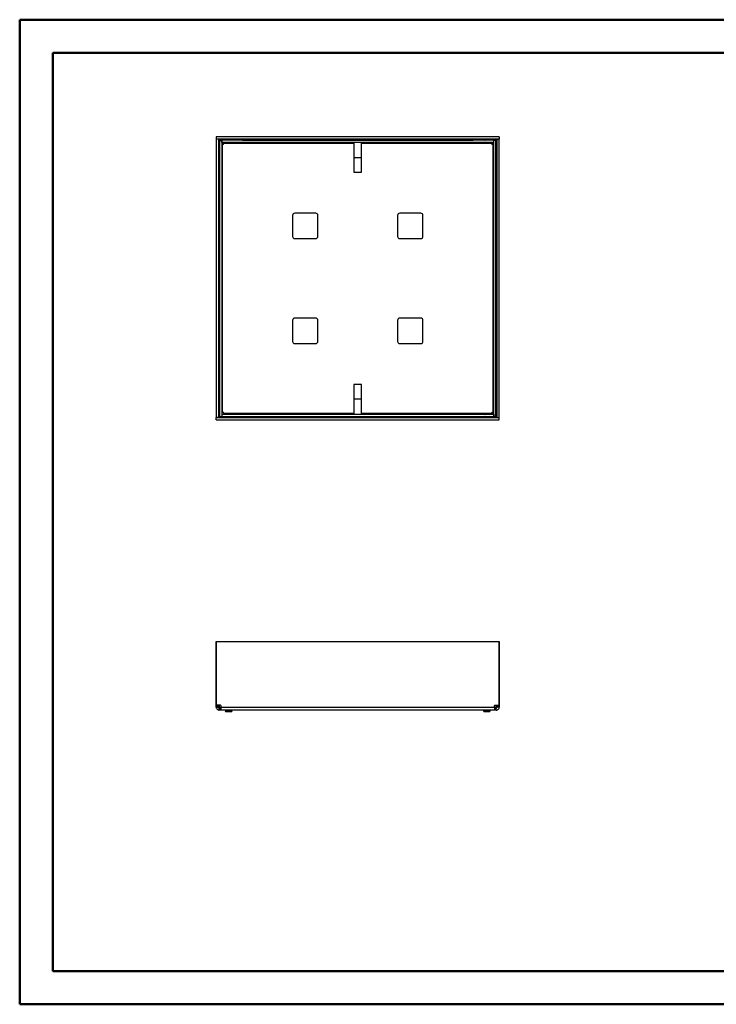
# Model space of a CAD drawing. Header units: millimetres. Extents: x 0 to 420, y 0 to 297.
# Tile 1 of 2: x 0 to 210, y 0 to 297. Entities that reach past the tile are written whole.
import ezdxf

# ---------------------------------------------------------------- set-up
doc = ezdxf.new("R2010")
doc.units = ezdxf.units.MM

msp = doc.modelspace()

# ---------------------------------------------------------------- linework, layer by layer
at = {"color": 7, "linetype": 'Continuous', "lineweight": 50}
for p, q in [((0.38, 0.21), (0.38, 297.21)), ((0.38, 297.21), (420.38, 297.21)), ((10.38, 10.21), (10.38, 287.21)), ((10.38, 287.21), (410.38, 287.21)), ((10.38, 10.21), (410.38, 10.21)), ((0.38, 0.21), (420.38, 0.21))]:
    msp.add_line(p, q, dxfattribs=at)
at = {"color": 7, "linetype": 'Continuous', "lineweight": 25}
for p, q in [((59.65, 261.85), (59.65, 261.19)), ((144.92, 261.85), (59.65, 261.85)), ((144.92, 261.85), (144.92, 261.19)), ((60.29, 261.17), (59.62, 261.17)), ((59.62, 261.17), (59.62, 177.2)), ((144.92, 261.19), (59.65, 261.19)), ((60.29, 261.17), (60.29, 177.2)), ((60.37, 261.1), (60.62, 260.85)), ((60.37, 261.1), (60.37, 257.27)), ((64.2, 261.1), (60.37, 261.1)), ((60.62, 260.85), (60.62, 257.59)), ((63.88, 260.85), (60.62, 260.85)), ((60.62, 260.85), (60.65, 260.82)), ((60.62, 260.82), (61.29, 260.82)), ((60.62, 260.82), (60.62, 177.55)), ((61.29, 260.82), (61.29, 177.55)), ((61.29, 260.44), (61.3, 260.44)), ((61.29, 260.19), (61.66, 259.82)), ((61.3, 260.19), (61.3, 260.85)), ((143.27, 260.85), (61.3, 260.85)), ((143.27, 260.19), (61.3, 260.19)), ((61.55, 178.84), (61.55, 259.54)), ((61.6, 259.54), (61.55, 259.54)), ((61.66, 259.82), (61.66, 259.54)), ((61.93, 259.82), (61.66, 259.82)), ((61.94, 259.92), (101.12, 259.92)), ((61.94, 259.92), (61.94, 259.87)), ((63.88, 260.85), (63.88, 260.85)), ((64.2, 261.1), (65.28, 261.1)), ((65.28, 261.1), (65.4, 261.06)), ((66.95, 261.1), (65.28, 261.1)), ((67.53, 260.92), (137.04, 260.92)), ((101.12, 259.92), (101.12, 260.19)), ((101.12, 259.92), (101.12, 251.19)), ((103.45, 260.19), (103.45, 259.92)), ((103.45, 259.92), (142.64, 259.92)), ((103.45, 251.19), (103.45, 259.92)), ((139.3, 261.1), (137.62, 261.1)), ((139.18, 261.06), (139.3, 261.1)), ((139.3, 261.1), (140.37, 261.1)), ((144.2, 261.1), (140.37, 261.1)), ((140.7, 260.85), (140.69, 260.85)), ((143.96, 260.85), (140.7, 260.85)), ((142.64, 259.87), (142.64, 259.92)), ((142.92, 259.82), (142.64, 259.82)), ((143.29, 260.19), (142.92, 259.82)), ((142.92, 259.54), (142.92, 259.82)), ((143.02, 259.54), (142.97, 259.54)), ((143.02, 259.54), (143.02, 178.84)), ((143.27, 260.19), (143.27, 260.85)), ((143.27, 260.44), (143.29, 260.44)), ((143.29, 177.55), (143.29, 260.82)), ((143.95, 260.82), (143.29, 260.82)), ((143.96, 260.85), (143.92, 260.82)), ((143.95, 177.55), (143.95, 260.82)), ((144.2, 261.1), (143.96, 260.85)), ((143.96, 257.59), (143.96, 260.85)), ((144.2, 257.27), (144.2, 261.1)), ((144.29, 177.2), (144.29, 261.17)), ((144.29, 261.17), (144.95, 261.17)), ((144.95, 177.2), (144.95, 261.17)), ((60.37, 256.2), (60.37, 257.27)), ((60.42, 256.08), (60.37, 256.2)), ((60.37, 256.2), (60.37, 254.52)), ((60.62, 257.59), (60.62, 257.59)), ((103.45, 255.52), (101.12, 255.52)), ((143.95, 257.59), (143.96, 257.59)), ((144.2, 256.2), (144.16, 256.08)), ((144.2, 257.27), (144.2, 256.2)), ((144.2, 254.52), (144.2, 256.2)), ((60.55, 178), (60.55, 253.94)), ((144.02, 253.94), (144.02, 184.43)), ((101.12, 251.19), (103.45, 251.19)), ((82.62, 238.19), (82.62, 231.85)), ((89.62, 238.85), (83.29, 238.85)), ((90.29, 231.85), (90.29, 238.19)), ((114.29, 238.19), (114.29, 231.85)), ((121.29, 238.85), (114.95, 238.85)), ((121.95, 231.85), (121.95, 238.19)), ((83.29, 231.19), (89.62, 231.19)), ((114.95, 231.19), (121.29, 231.19)), ((82.62, 206.52), (82.62, 200.19)), ((89.62, 207.19), (83.29, 207.19)), ((90.29, 200.19), (90.29, 206.52)), ((114.29, 206.52), (114.29, 200.19)), ((121.29, 207.19), (114.95, 207.19)), ((121.95, 200.19), (121.95, 206.52)), ((83.29, 199.52), (89.62, 199.52)), ((114.95, 199.52), (121.29, 199.52)), ((101.12, 187.19), (101.12, 178.45)), ((103.45, 187.19), (101.12, 187.19)), ((103.45, 178.45), (103.45, 187.19)), ((101.12, 182.85), (103.45, 182.85)), ((144.16, 182.29), (144.2, 182.18)), ((144.2, 182.18), (144.2, 183.85)), ((144.2, 182.18), (144.2, 181.1)), ((61.55, 178.84), (61.6, 178.84)), ((61.94, 178.5), (61.94, 178.45)), ((101.12, 178.45), (61.94, 178.45)), ((101.12, 178.19), (101.12, 178.45)), ((142.64, 178.45), (103.45, 178.45)), ((103.45, 178.45), (103.45, 178.19)), ((142.64, 178.55), (142.92, 178.55)), ((142.64, 178.45), (142.64, 178.5)), ((142.92, 178.55), (142.92, 178.83)), ((143.29, 178.19), (142.92, 178.55)), ((142.97, 178.84), (143.02, 178.84)), ((143.96, 180.78), (143.95, 180.78)), ((143.96, 177.52), (143.96, 180.78)), ((144.2, 177.27), (144.2, 181.1)), ((60.29, 177.2), (59.62, 177.2)), ((59.65, 176.52), (59.65, 177.19)), ((59.65, 177.19), (144.92, 177.19)), ((59.65, 176.52), (144.92, 176.52)), ((60.62, 178), (60.55, 178)), ((60.62, 177.55), (61.29, 177.55)), ((61.1, 177.45), (61.1, 177.55)), ((137.04, 177.45), (61.1, 177.45)), ((61.3, 178.19), (61.3, 177.52)), ((61.3, 178.19), (143.27, 178.19)), ((61.3, 177.52), (143.27, 177.52)), ((137.62, 177.27), (139.3, 177.27)), ((139.3, 177.27), (139.18, 177.32)), ((140.37, 177.27), (139.3, 177.27)), ((140.37, 177.27), (144.2, 177.27)), ((140.69, 177.52), (140.7, 177.52)), ((140.7, 177.52), (143.96, 177.52)), ((143.27, 178.19), (143.27, 177.52)), ((143.29, 177.94), (143.27, 177.94)), ((143.95, 177.55), (143.29, 177.55)), ((143.96, 177.52), (143.92, 177.55)), ((144.2, 177.27), (143.96, 177.52)), ((144.29, 177.2), (144.95, 177.2)), ((144.92, 176.52), (144.92, 177.19)), ((59.62, 109.69), (59.62, 90.43)), ((59.65, 109.69), (59.62, 109.69)), ((59.65, 109.69), (144.92, 109.69)), ((59.65, 90.43), (59.65, 109.69)), ((144.92, 90.43), (144.92, 109.69)), ((144.92, 109.69), (144.95, 109.69)), ((144.95, 109.69), (144.95, 90.43)), ((59.62, 90.43), (59.65, 90.43)), ((59.62, 90.26), (59.62, 90.43)), ((59.62, 90.26), (60.29, 90.26)), ((59.62, 89.88), (59.62, 90.26)), ((59.62, 89.88), (60.29, 89.88)), ((60.94, 90.43), (59.65, 90.43)), ((60.29, 90.26), (60.29, 90.43)), ((60.29, 89.88), (60.29, 90.26)), ((60.55, 88.94), (60.55, 89.61)), ((60.94, 89.61), (60.55, 89.61)), ((60.94, 88.94), (60.94, 89.61)), ((61.1, 89.61), (60.94, 89.61)), ((61.1, 89.88), (61.1, 90.26)), ((61.1, 89.88), (143.47, 89.88)), ((143.47, 89.88), (143.47, 90.26)), ((143.64, 89.61), (143.47, 89.61)), ((143.64, 90.43), (144.92, 90.43)), ((143.64, 88.94), (143.64, 89.61)), ((144.02, 89.61), (143.64, 89.61)), ((144.02, 88.94), (144.02, 89.61)), ((144.29, 90.43), (144.29, 90.26)), ((144.95, 90.26), (144.29, 90.26)), ((144.29, 90.26), (144.29, 89.88)), ((144.95, 89.88), (144.29, 89.88)), ((144.95, 90.43), (144.92, 90.43)), ((144.95, 90.43), (144.95, 90.26)), ((144.95, 90.26), (144.95, 89.88)), ((60.94, 88.94), (60.55, 88.94)), ((61.1, 88.94), (60.94, 88.94)), ((143.47, 88.94), (61.1, 88.94)), ((62.32, 88.69), (62.42, 88.53)), ((62.32, 88.69), (62.52, 88.69)), ((62.37, 88.94), (62.37, 88.69)), ((62.42, 88.53), (62.59, 88.53)), ((62.59, 88.53), (62.52, 88.69)), ((62.52, 88.69), (62.56, 88.69)), ((62.56, 88.69), (62.56, 88.94)), ((62.59, 88.53), (62.83, 88.53)), ((62.76, 88.69), (62.83, 88.53)), ((62.76, 88.69), (63.99, 88.69)), ((62.79, 88.94), (62.79, 88.69)), ((62.83, 88.53), (63.91, 88.53)), ((63.91, 88.53), (63.99, 88.69)), ((63.91, 88.53), (64.15, 88.53)), ((63.95, 88.69), (63.95, 88.94)), ((64.22, 88.69), (64.15, 88.53)), ((64.15, 88.53), (64.32, 88.53)), ((64.19, 88.94), (64.19, 88.69)), ((64.19, 88.69), (64.22, 88.69)), ((64.22, 88.69), (64.42, 88.69)), ((64.32, 88.53), (64.42, 88.69)), ((64.37, 88.69), (64.37, 88.94)), ((140.15, 88.69), (140.25, 88.53)), ((140.15, 88.69), (140.35, 88.69)), ((140.2, 88.94), (140.2, 88.69)), ((140.25, 88.53), (140.43, 88.53)), ((140.43, 88.53), (140.35, 88.69)), ((140.35, 88.69), (140.39, 88.69)), ((140.39, 88.69), (140.39, 88.94)), ((140.43, 88.53), (140.66, 88.53)), ((140.59, 88.69), (140.66, 88.53)), ((140.59, 88.69), (141.82, 88.69)), ((140.63, 88.94), (140.63, 88.69)), ((140.66, 88.53), (141.75, 88.53)), ((141.75, 88.53), (141.82, 88.69)), ((141.75, 88.53), (141.98, 88.53)), ((141.78, 88.69), (141.78, 88.94)), ((142.06, 88.69), (141.98, 88.53)), ((141.98, 88.53), (142.15, 88.53)), ((142.02, 88.94), (142.02, 88.69)), ((142.02, 88.69), (142.06, 88.69)), ((142.06, 88.69), (142.25, 88.69)), ((142.15, 88.53), (142.25, 88.69)), ((142.2, 88.69), (142.2, 88.94)), ((143.64, 88.94), (143.47, 88.94)), ((144.02, 88.94), (143.64, 88.94))]:
    msp.add_line(p, q, dxfattribs=at)
at = {"color": 7, "linetype": 'Continuous', "lineweight": 25, "flags": 128}
for points in [[(65.33, 260.85), (65.37, 260.95), (65.4, 261.06)], [(139.18, 261.06), (139.21, 260.95), (139.25, 260.85)], [(60.42, 256.08), (60.52, 256.11), (60.62, 256.14)], [(143.95, 256.14), (144.05, 256.11), (144.16, 256.08)], [(144.16, 182.29), (144.05, 182.27), (143.95, 182.23)], [(139.25, 177.52), (139.21, 177.42), (139.18, 177.32)]]:
    msp.add_lwpolyline(points, dxfattribs=at)
at = {"color": 7, "linetype": 'Continuous', "lineweight": 25}
for centre, radius, start, end in [((61.6, 259.87), 0.333, 270, 0), ((64.9, 259.82), 1.33, 50.8973, 68.1986), ((66.95, 260.1), 1, 48.5904, 90), ((137.62, 260.1), 1, 90, 131.4096), ((139.68, 259.82), 1.33, 111.8014, 129.1027), ((142.97, 259.87), 0.333, 180, 270), ((61.66, 256.57), 1.33, 201.8014, 219.1027), ((142.92, 256.57), 1.33, 320.8973, 338.1986), ((61.37, 254.52), 1, 180, 221.4096), ((143.2, 254.52), 1, 318.5904, 0), ((83.29, 238.19), 0.667, 90, 180), ((89.62, 238.19), 0.667, 0, 90), ((114.95, 238.19), 0.667, 90, 180), ((121.29, 238.19), 0.667, 0, 90), ((83.29, 231.85), 0.667, 180, 270), ((89.62, 231.85), 0.667, 270, 0), ((114.95, 231.85), 0.667, 180, 270), ((121.29, 231.85), 0.667, 270, 0), ((83.29, 206.52), 0.667, 90, 180), ((89.62, 206.52), 0.667, 0, 90), ((114.95, 206.52), 0.667, 90, 180), ((121.29, 206.52), 0.667, 0, 90), ((83.29, 200.19), 0.667, 180, 270), ((89.62, 200.19), 0.667, 270, 0), ((114.95, 200.19), 0.667, 180, 270), ((121.29, 200.19), 0.667, 270, 0), ((143.2, 183.85), 1, 0, 41.4096), ((142.92, 181.8), 1.33, 21.8014, 39.1027), ((61.6, 178.5), 0.333, 0, 90), ((142.97, 178.5), 0.333, 90, 180), ((137.62, 178.27), 1, 228.5904, 270), ((139.68, 178.55), 1.33, 230.8973, 248.1986), ((61.37, 90.61), 1, 190.5812, 254.1799), ((60.94, 90.26), 0.167, 0, 90), ((143.64, 90.26), 0.167, 90, 180), ((143.2, 90.61), 1, 285.919, 349.4188)]:
    msp.add_arc(centre, radius, start, end, dxfattribs=at)
for points, knots in [([(60.37, 260.37), (60.37, 260.37), (60.34, 260.37), (60.3, 260.37), (60.29, 260.37), (60.29, 260.37)], [0, 0, 0, 0, 0.029332, 0.514666, 1, 1, 1, 1]), ([(61.1, 261.19), (61.1, 261.18), (61.1, 261.17), (61.1, 261.14), (61.1, 261.1), (61.1, 261.1)], [0, 0, 0, 0, 0.485334, 0.970668, 1, 1, 1, 1]), ([(63.88, 260.85), (63.88, 260.85), (63.9, 260.86), (63.97, 260.9), (64.08, 260.97), (64.16, 261.06), (64.2, 261.1)], [0, 0, 0, 0, 0.007983, 0.195027, 0.636462, 1, 1, 1, 1]), ([(140.37, 261.1), (140.41, 261.06), (140.5, 260.97), (140.6, 260.9), (140.67, 260.86), (140.7, 260.85), (140.7, 260.85)], [0, 0, 0, 0, 0.363538, 0.804973, 0.992017, 1, 1, 1, 1]), ([(143.47, 261.1), (143.47, 261.1), (143.47, 261.14), (143.47, 261.17), (143.47, 261.18), (143.47, 261.19)], [0, 0, 0, 0, 0.029332, 0.514666, 1, 1, 1, 1]), ([(144.29, 260.37), (144.28, 260.37), (144.27, 260.37), (144.24, 260.37), (144.21, 260.37), (144.2, 260.37)], [0, 0, 0, 0, 0.485334, 0.970668, 1, 1, 1, 1]), ([(60.37, 257.27), (60.41, 257.31), (60.5, 257.39), (60.58, 257.5), (60.61, 257.57), (60.62, 257.59), (60.62, 257.59)], [0, 0, 0, 0, 0.363538, 0.804973, 0.992017, 1, 1, 1, 1]), ([(143.96, 257.59), (143.96, 257.59), (143.96, 257.57), (144, 257.5), (144.08, 257.39), (144.16, 257.31), (144.2, 257.27)], [0, 0, 0, 0, 0.007983, 0.195027, 0.636462, 1, 1, 1, 1]), ([(144.2, 181.1), (144.16, 181.06), (144.08, 180.98), (144, 180.87), (143.96, 180.8), (143.96, 180.78), (143.96, 180.78)], [0, 0, 0, 0, 0.363538, 0.804973, 0.992017, 1, 1, 1, 1]), ([(140.7, 177.52), (140.7, 177.52), (140.67, 177.51), (140.6, 177.48), (140.5, 177.4), (140.41, 177.31), (140.37, 177.27)], [0, 0, 0, 0, 0.007983, 0.195027, 0.636462, 1, 1, 1, 1]), ([(143.47, 177.19), (143.47, 177.19), (143.47, 177.2), (143.47, 177.24), (143.47, 177.27), (143.47, 177.27)], [0, 0, 0, 0, 0.485334, 0.970668, 1, 1, 1, 1]), ([(144.2, 178), (144.21, 178), (144.24, 178), (144.27, 178), (144.28, 178), (144.29, 178)], [0, 0, 0, 0, 0.029332, 0.514666, 1, 1, 1, 1])]:
    msp.add_open_spline(points, degree=3, knots=knots, dxfattribs=at)
for points in [[(61.55, 259.54), (61.52, 259.54), (61.45, 259.54), (61.36, 259.54), (61.3, 259.54), (61.29, 259.54), (61.29, 259.54)], [(61.94, 260.19), (61.94, 260.18), (61.94, 260.17), (61.94, 260.11), (61.94, 260.02), (61.94, 259.95), (61.94, 259.92)], [(142.64, 259.92), (142.64, 259.95), (142.64, 260.02), (142.64, 260.11), (142.64, 260.17), (142.64, 260.18), (142.64, 260.19)], [(143.29, 259.54), (143.28, 259.54), (143.28, 259.54), (143.21, 259.54), (143.13, 259.54), (143.06, 259.54), (143.02, 259.54)], [(61.29, 178.84), (61.29, 178.84), (61.3, 178.84), (61.36, 178.84), (61.45, 178.84), (61.52, 178.84), (61.55, 178.84)], [(61.94, 178.45), (61.94, 178.42), (61.94, 178.35), (61.94, 178.26), (61.94, 178.2), (61.94, 178.19), (61.94, 178.19)], [(142.64, 178.19), (142.64, 178.19), (142.64, 178.2), (142.64, 178.26), (142.64, 178.35), (142.64, 178.42), (142.64, 178.45)], [(143.02, 178.84), (143.06, 178.84), (143.13, 178.84), (143.21, 178.84), (143.28, 178.84), (143.28, 178.84), (143.29, 178.84)], [(60.29, 178), (60.29, 178), (60.3, 178), (60.36, 178), (60.45, 178), (60.52, 178), (60.55, 178)], [(61.1, 177.45), (61.1, 177.42), (61.1, 177.35), (61.1, 177.26), (61.1, 177.2), (61.1, 177.19), (61.1, 177.19)], [(59.62, 89.88), (59.64, 89.75), (59.66, 89.51), (59.88, 89.2), (60.19, 88.99), (60.43, 88.96), (60.55, 88.94)], [(60.29, 89.88), (60.29, 89.84), (60.3, 89.77), (60.36, 89.68), (60.45, 89.62), (60.52, 89.61), (60.55, 89.61)], [(61.1, 88.94), (61.1, 88.96), (61.1, 88.99), (61.1, 89.2), (61.1, 89.51), (61.1, 89.75), (61.1, 89.88)], [(143.47, 89.88), (143.47, 89.75), (143.47, 89.51), (143.47, 89.2), (143.47, 88.99), (143.47, 88.96), (143.47, 88.94)], [(144.02, 89.61), (144.06, 89.61), (144.13, 89.62), (144.21, 89.68), (144.28, 89.77), (144.28, 89.84), (144.29, 89.88)], [(144.02, 88.94), (144.14, 88.96), (144.39, 88.99), (144.7, 89.2), (144.91, 89.51), (144.94, 89.75), (144.95, 89.88)]]:
    msp.add_open_spline(points, degree=3, dxfattribs=at)

doc.saveas('drawing.dxf')
